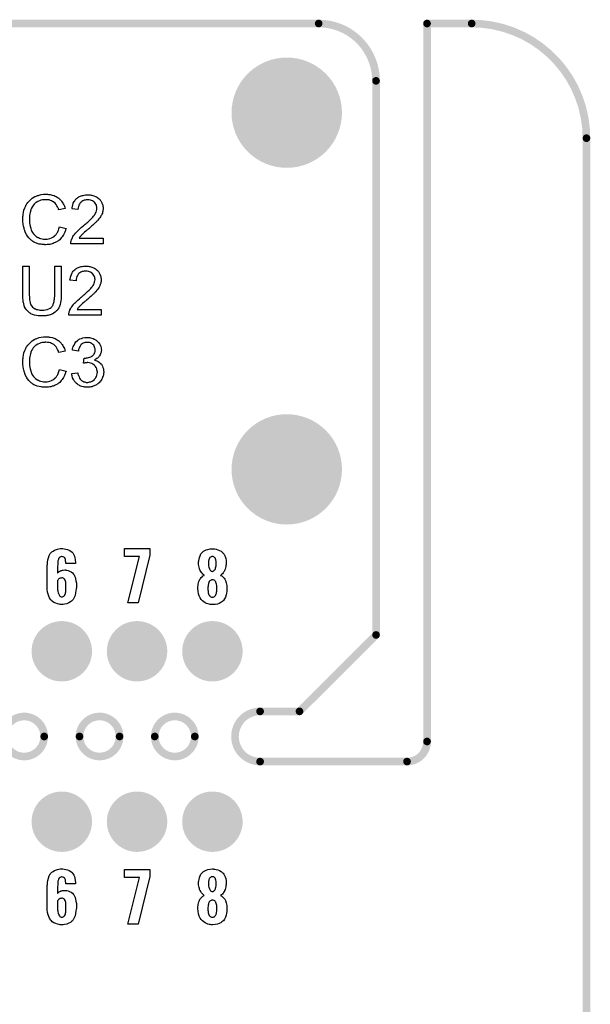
# Model space of a CAD drawing. Extents: x -0.07 to 0.95, y -0.15 to 1.54.
# Tile 10 of 10: x 0.51 to 0.95, y 0.77 to 1.54. Entities that reach past the tile are written whole.
import ezdxf

# ---------------------------------------------------------------- set-up
doc = ezdxf.new("R2010")
doc.units = 0
doc.layers.get('0').update_dxf_attribs({"linetype": 'CONTINUOUS'})
for name, color, linetype in [('gko', 6, 'CONTINUOUS'), ('gto', 2, 'CONTINUOUS'), ('gts', 1, 'CONTINUOUS')]:
    doc.layers.add(name, color=color, linetype=linetype)

# ---------------------------------------------------------------- blocks, each defined once
blk = doc.blocks.new('D34')
at = {"const_width": 0.003}
blk.add_lwpolyline([(-0.0015, 0, 1), (0.0015, 0, 1)], format="xyb", close=True, dxfattribs=at)
blk = doc.blocks.new('D62')
at = {"const_width": 0.0433}
blk.add_lwpolyline([(-0.02165, 0, 1), (0.02165, 0, 1)], format="xyb", close=True, dxfattribs=at)
blk = doc.blocks.new('D69')
at = {"const_width": 0.0237}
blk.add_lwpolyline([(-0.01185, 0, 1), (0.01185, 0, 1)], format="xyb", close=True, dxfattribs=at)

msp = doc.modelspace()

# ---------------------------------------------------------------- linework, layer by layer
at = {"layer": 'gko', "color": 6, "const_width": 0.006}
for points in [[(0.16, 1.54), (0.74, 1.54)], [(0.825, 1.54), (0.86, 1.54)], [(0.825, 0.9764), (0.825, 1.54)], [(0.785, 1.495), (0.785, 1.495)], [(0.785, 1.495), (0.785, 1.495)], [(0.785, 1.06), (0.785, 1.495)], [(0.95, 1.45), (0.95, 1.45)], [(0.95, 1.45), (0.95, 1.45)], [(0.95, -0.05), (0.95, 1.45)], [(0.725, 1), (0.785, 1.06)], [(0.6941, 1), (0.6941, 1)], [(0.6941, 1), (0.6941, 1)], [(0.6941, 1), (0.725, 1)], [(0.5248, 0.9803), (0.5248, 0.9803)], [(0.5248, 0.9803), (0.5248, 0.9803)], [(0.5525, 0.9803), (0.5525, 0.9803)], [(0.5839, 0.9803), (0.5839, 0.9803)], [(0.5839, 0.9803), (0.5839, 0.9803)], [(0.6115, 0.9803), (0.6115, 0.9803)], [(0.6429, 0.9803), (0.6429, 0.9803)], [(0.6429, 0.9803), (0.6429, 0.9803)], [(0.6941, 0.9606), (0.8093, 0.9606)], [(0.8093, 0.9606), (0.8093, 0.9606)], [(0.8093, 0.9606), (0.8093, 0.9606)]]:
    msp.add_lwpolyline(points, dxfattribs=at)
for points in [[(0.785, 1.495, 0.414214), (0.74, 1.54)], [(0.95, 1.45, 0.414214), (0.86, 1.54)], [(0.5248, 0.9803, 1), (0.4934, 0.9803)], [(0.5839, 0.9803, 1), (0.5525, 0.9803)], [(0.6429, 0.9803, 1), (0.6115, 0.9803)], [(0.6941, 1, 1), (0.6941, 0.9606)], [(0.4934, 0.9803, 1), (0.5248, 0.9803)], [(0.5525, 0.9803, 1), (0.5839, 0.9803)], [(0.6115, 0.9803, 1), (0.6429, 0.9803)], [(0.8093, 0.9606, 0.416066), (0.825, 0.9764)]]:
    msp.add_lwpolyline(points, format="xyb", dxfattribs=at)
at = {"layer": 'gto', "color": 2}
for points in [[(0.527, 1.406), (0.5275, 1.406), (0.5281, 1.4059), (0.5288, 1.4059), (0.5295, 1.4057), (0.531, 1.4053), (0.5326, 1.4049), (0.5335, 1.4045), (0.5343, 1.4041), (0.535, 1.4036), (0.5358, 1.4031), (0.5359, 1.4031), (0.536, 1.403), (0.5362, 1.4029), (0.5365, 1.4026), (0.5367, 1.4023), (0.5371, 1.4019), (0.5375, 1.4015), (0.538, 1.401), (0.5384, 1.4005), (0.5389, 1.3998), (0.5394, 1.3991), (0.5398, 1.3984), (0.5402, 1.3976), (0.5406, 1.3967), (0.541, 1.3959), (0.5413, 1.3949), (0.5363, 1.3937), (0.5363, 1.3938), (0.5362, 1.3939), (0.5361, 1.3941), (0.536, 1.3944), (0.5359, 1.3947), (0.5357, 1.3951), (0.5353, 1.396), (0.5348, 1.397), (0.5341, 1.398), (0.5333, 1.399), (0.5324, 1.3998), (0.5323, 1.3999), (0.5319, 1.4001), (0.5314, 1.4004), (0.5306, 1.4008), (0.5297, 1.4011), (0.5286, 1.4015), (0.5274, 1.4017), (0.526, 1.4017), (0.5255, 1.4017), (0.5253, 1.4017), (0.5249, 1.4017), (0.5244, 1.4016), (0.5234, 1.4015), (0.5222, 1.4012), (0.521, 1.4009), (0.5197, 1.4003), (0.5185, 1.3996), (0.5185, 1.3996), (0.5184, 1.3995), (0.518, 1.3992), (0.5175, 1.3987), (0.5169, 1.3981), (0.5162, 1.3972), (0.5155, 1.3963), (0.5149, 1.3951), (0.5144, 1.3939), (0.5144, 1.3938), (0.5143, 1.3937), (0.5143, 1.3935), (0.5142, 1.3933), (0.5141, 1.3929), (0.514, 1.3925), (0.5138, 1.3916), (0.5136, 1.3905), (0.5134, 1.3893), (0.5133, 1.3879), (0.5132, 1.3865), (0.5132, 1.3864), (0.5132, 1.3863), (0.5132, 1.386), (0.5132, 1.3856), (0.5133, 1.3853), (0.5133, 1.3848), (0.5133, 1.3842), (0.5134, 1.3836), (0.5135, 1.3823), (0.5138, 1.3808), (0.5142, 1.3794), (0.5146, 1.3779), (0.5146, 1.3779), (0.5147, 1.3778), (0.5148, 1.3776), (0.5149, 1.3773), (0.5152, 1.3767), (0.5157, 1.3759), (0.5163, 1.375), (0.5171, 1.374), (0.518, 1.3732), (0.519, 1.3724), (0.5191, 1.3724), (0.5192, 1.3724), (0.5194, 1.3723), (0.5196, 1.3722), (0.5199, 1.3721), (0.5202, 1.3719), (0.521, 1.3716), (0.522, 1.3712), (0.5231, 1.3709), (0.5243, 1.3707), (0.5256, 1.3707), (0.526, 1.3707), (0.5263, 1.3707), (0.5267, 1.3707), (0.5271, 1.3708), (0.5281, 1.371), (0.5293, 1.3713), (0.5304, 1.3717), (0.5316, 1.3723), (0.5323, 1.3727), (0.5328, 1.3731), (0.5329, 1.3732), (0.5329, 1.3732), (0.5331, 1.3734), (0.5333, 1.3735), (0.5335, 1.3738), (0.5338, 1.3742), (0.5341, 1.3745), (0.5344, 1.3749), (0.5348, 1.3754), (0.5351, 1.376), (0.5355, 1.3765), (0.5358, 1.3772), (0.5361, 1.3779), (0.5364, 1.3787), (0.5366, 1.3795), (0.5369, 1.3804), (0.542, 1.3792), (0.542, 1.3791), (0.5419, 1.3789), (0.5418, 1.3785), (0.5416, 1.3781), (0.5415, 1.3776), (0.5412, 1.377), (0.541, 1.3763), (0.5406, 1.3756), (0.5399, 1.374), (0.5389, 1.3725), (0.5382, 1.3717), (0.5376, 1.3709), (0.537, 1.3703), (0.5362, 1.3696), (0.5361, 1.3696), (0.536, 1.3694), (0.5357, 1.3693), (0.5355, 1.3691), (0.535, 1.3688), (0.5346, 1.3686), (0.534, 1.3683), (0.5334, 1.368), (0.5326, 1.3677), (0.5319, 1.3674), (0.531, 1.3671), (0.5301, 1.3668), (0.5292, 1.3666), (0.5282, 1.3665), (0.5271, 1.3664), (0.526, 1.3663), (0.5254, 1.3663), (0.525, 1.3664), (0.5245, 1.3664), (0.5239, 1.3664), (0.5232, 1.3666), (0.5224, 1.3667), (0.5208, 1.3669), (0.5192, 1.3674), (0.5175, 1.368), (0.5167, 1.3684), (0.5159, 1.3688), (0.5159, 1.3689), (0.5158, 1.3689), (0.5155, 1.3691), (0.5153, 1.3693), (0.515, 1.3696), (0.5146, 1.3699), (0.5142, 1.3703), (0.5137, 1.3707), (0.5133, 1.3712), (0.5128, 1.3717), (0.5118, 1.373), (0.5108, 1.3745), (0.51, 1.3762), (0.51, 1.3762), (0.5099, 1.3764), (0.5098, 1.3767), (0.5097, 1.377), (0.5096, 1.3774), (0.5094, 1.378), (0.5092, 1.3786), (0.509, 1.3793), (0.5088, 1.38), (0.5086, 1.3808), (0.5083, 1.3825), (0.5081, 1.3845), (0.508, 1.3865), (0.508, 1.3865), (0.508, 1.3868), (0.508, 1.3871), (0.5081, 1.3875), (0.5081, 1.388), (0.5081, 1.3886), (0.5082, 1.3893), (0.5083, 1.39), (0.5086, 1.3916), (0.5089, 1.3934), (0.5095, 1.3952), (0.5103, 1.3969), (0.5103, 1.397), (0.5104, 1.3971), (0.5105, 1.3974), (0.5107, 1.3976), (0.5109, 1.398), (0.5112, 1.3985), (0.5119, 1.3995), (0.5129, 1.4006), (0.514, 1.4017), (0.5153, 1.4028), (0.5168, 1.4037), (0.5168, 1.4038), (0.517, 1.4039), (0.5172, 1.404), (0.5175, 1.4041), (0.5179, 1.4043), (0.5184, 1.4045), (0.5189, 1.4047), (0.5195, 1.4049), (0.5202, 1.4051), (0.5209, 1.4053), (0.5225, 1.4057), (0.5243, 1.406), (0.5261, 1.4061), (0.5266, 1.4061), (0.527, 1.406)], [(0.5599, 1.4055), (0.5604, 1.4055), (0.5609, 1.4054), (0.5616, 1.4053), (0.5622, 1.4052), (0.5636, 1.4048), (0.5651, 1.4042), (0.5658, 1.4039), (0.5665, 1.4035), (0.5672, 1.403), (0.5678, 1.4025), (0.5678, 1.4024), (0.5679, 1.4024), (0.5681, 1.4021), (0.5683, 1.4019), (0.5686, 1.4016), (0.5688, 1.4012), (0.5691, 1.4009), (0.5694, 1.4004), (0.57, 1.3993), (0.5705, 1.398), (0.5708, 1.3973), (0.5709, 1.3965), (0.571, 1.3957), (0.571, 1.3949), (0.571, 1.3948), (0.571, 1.3945), (0.571, 1.3941), (0.5709, 1.3935), (0.5708, 1.3928), (0.5706, 1.392), (0.5704, 1.3912), (0.57, 1.3904), (0.57, 1.3903), (0.5699, 1.39), (0.5697, 1.3895), (0.5693, 1.3889), (0.5689, 1.3883), (0.5683, 1.3874), (0.5677, 1.3866), (0.5669, 1.3856), (0.5668, 1.3855), (0.5665, 1.3852), (0.5662, 1.3849), (0.5659, 1.3846), (0.5656, 1.3843), (0.5652, 1.3839), (0.5647, 1.3834), (0.5642, 1.3829), (0.5636, 1.3824), (0.5629, 1.3818), (0.5622, 1.3812), (0.5614, 1.3804), (0.5606, 1.3797), (0.5597, 1.3789), (0.5596, 1.3789), (0.5595, 1.3788), (0.5593, 1.3786), (0.559, 1.3784), (0.5587, 1.378), (0.5583, 1.3777), (0.5574, 1.377), (0.5565, 1.3762), (0.5556, 1.3753), (0.5548, 1.3746), (0.5545, 1.3743), (0.5542, 1.374), (0.5541, 1.374), (0.554, 1.3738), (0.5537, 1.3736), (0.5535, 1.3733), (0.5532, 1.3729), (0.5528, 1.3725), (0.5522, 1.3716), (0.5711, 1.3716), (0.5711, 1.367), (0.5456, 1.367), (0.5456, 1.3671), (0.5456, 1.3673), (0.5456, 1.3676), (0.5457, 1.3681), (0.5457, 1.3686), (0.5459, 1.3691), (0.546, 1.3697), (0.5462, 1.3703), (0.5462, 1.3703), (0.5462, 1.3704), (0.5464, 1.3707), (0.5466, 1.3712), (0.5469, 1.3719), (0.5473, 1.3727), (0.5479, 1.3735), (0.5485, 1.3744), (0.5493, 1.3754), (0.5493, 1.3754), (0.5494, 1.3755), (0.5497, 1.3758), (0.5502, 1.3763), (0.5509, 1.377), (0.5517, 1.3779), (0.5528, 1.3789), (0.5541, 1.38), (0.5555, 1.3812), (0.5555, 1.3812), (0.5557, 1.3814), (0.5561, 1.3817), (0.5565, 1.382), (0.557, 1.3824), (0.5576, 1.3829), (0.5582, 1.3835), (0.5589, 1.3841), (0.5603, 1.3854), (0.5617, 1.3868), (0.5623, 1.3874), (0.5629, 1.3881), (0.5635, 1.3887), (0.5639, 1.3893), (0.5639, 1.3894), (0.5641, 1.3894), (0.5642, 1.3896), (0.5643, 1.3898), (0.5647, 1.3904), (0.5651, 1.3911), (0.5655, 1.392), (0.5659, 1.393), (0.5661, 1.394), (0.5662, 1.395), (0.5662, 1.3951), (0.5662, 1.3951), (0.5662, 1.3955), (0.5661, 1.396), (0.5659, 1.3966), (0.5657, 1.3974), (0.5653, 1.3982), (0.5648, 1.399), (0.5642, 1.3997), (0.5641, 1.3999), (0.5638, 1.4001), (0.5634, 1.4004), (0.5628, 1.4007), (0.562, 1.4011), (0.5611, 1.4014), (0.5601, 1.4016), (0.5589, 1.4017), (0.5586, 1.4017), (0.5583, 1.4016), (0.5577, 1.4016), (0.5569, 1.4014), (0.5561, 1.4012), (0.5551, 1.4008), (0.5542, 1.4003), (0.5534, 1.3996), (0.5533, 1.3995), (0.5531, 1.3992), (0.5527, 1.3988), (0.5524, 1.3981), (0.552, 1.3974), (0.5517, 1.3964), (0.5515, 1.3952), (0.5513, 1.394), (0.5465, 1.3945), (0.5465, 1.3945), (0.5466, 1.3947), (0.5466, 1.395), (0.5466, 1.3954), (0.5467, 1.3958), (0.5469, 1.3963), (0.547, 1.3969), (0.5472, 1.3975), (0.5476, 1.3989), (0.5483, 1.4002), (0.5487, 1.4009), (0.5492, 1.4015), (0.5497, 1.4021), (0.5502, 1.4027), (0.5503, 1.4027), (0.5504, 1.4028), (0.5506, 1.403), (0.5508, 1.4031), (0.5512, 1.4034), (0.5516, 1.4036), (0.552, 1.4039), (0.5526, 1.4041), (0.5532, 1.4044), (0.5538, 1.4047), (0.5546, 1.4049), (0.5553, 1.4051), (0.5562, 1.4053), (0.5571, 1.4055), (0.558, 1.4055), (0.559, 1.4056), (0.5596, 1.4056), (0.5599, 1.4055)], [(0.5382, 1.3272), (0.5382, 1.3272), (0.5382, 1.327), (0.5382, 1.3267), (0.5382, 1.3263), (0.5381, 1.3258), (0.5381, 1.3252), (0.5381, 1.3246), (0.538, 1.3239), (0.5379, 1.3224), (0.5376, 1.3209), (0.5373, 1.3194), (0.5371, 1.3186), (0.5369, 1.318), (0.5369, 1.3179), (0.5368, 1.3178), (0.5367, 1.3176), (0.5366, 1.3174), (0.5362, 1.3168), (0.5357, 1.316), (0.5351, 1.3151), (0.5343, 1.3142), (0.5333, 1.3133), (0.5321, 1.3125), (0.532, 1.3125), (0.5319, 1.3124), (0.5318, 1.3123), (0.5315, 1.3121), (0.5311, 1.312), (0.5307, 1.3118), (0.5303, 1.3116), (0.5297, 1.3114), (0.5291, 1.3112), (0.5284, 1.311), (0.5277, 1.3109), (0.5269, 1.3107), (0.526, 1.3106), (0.5251, 1.3105), (0.5232, 1.3104), (0.5227, 1.3104), (0.5223, 1.3104), (0.5218, 1.3104), (0.5213, 1.3105), (0.5207, 1.3105), (0.52, 1.3106), (0.5187, 1.3108), (0.5172, 1.3111), (0.5157, 1.3116), (0.5143, 1.3122), (0.5143, 1.3122), (0.5142, 1.3123), (0.514, 1.3124), (0.5138, 1.3125), (0.5132, 1.313), (0.5124, 1.3136), (0.5116, 1.3144), (0.5108, 1.3152), (0.5101, 1.3164), (0.5094, 1.3176), (0.5094, 1.3176), (0.5094, 1.3177), (0.5093, 1.318), (0.5092, 1.3182), (0.5091, 1.3186), (0.509, 1.319), (0.5088, 1.3195), (0.5087, 1.3201), (0.5086, 1.3208), (0.5084, 1.3215), (0.5083, 1.3223), (0.5082, 1.3231), (0.5081, 1.3241), (0.5081, 1.3251), (0.508, 1.3261), (0.508, 1.3272), (0.508, 1.3494), (0.5131, 1.3494), (0.5131, 1.3272), (0.5131, 1.3272), (0.5131, 1.327), (0.5131, 1.3267), (0.5131, 1.3264), (0.5132, 1.326), (0.5132, 1.3255), (0.5132, 1.3245), (0.5133, 1.3232), (0.5135, 1.322), (0.5137, 1.3209), (0.5138, 1.3204), (0.514, 1.3199), (0.514, 1.3197), (0.5142, 1.3195), (0.5144, 1.3191), (0.5148, 1.3185), (0.5152, 1.318), (0.5157, 1.3174), (0.5164, 1.3167), (0.5172, 1.3162), (0.5173, 1.3162), (0.5175, 1.316), (0.518, 1.3159), (0.5187, 1.3156), (0.5195, 1.3154), (0.5205, 1.3152), (0.5215, 1.315), (0.5227, 1.315), (0.5233, 1.315), (0.5236, 1.315), (0.5241, 1.315), (0.5246, 1.3151), (0.5258, 1.3153), (0.5271, 1.3156), (0.5284, 1.316), (0.5296, 1.3166), (0.5302, 1.317), (0.5307, 1.3175), (0.5308, 1.3175), (0.5308, 1.3176), (0.5309, 1.3177), (0.5311, 1.318), (0.5313, 1.3183), (0.5315, 1.3186), (0.5317, 1.3191), (0.5319, 1.3196), (0.5321, 1.3202), (0.5323, 1.321), (0.5325, 1.3218), (0.5327, 1.3227), (0.5329, 1.3237), (0.533, 1.3247), (0.5331, 1.326), (0.5331, 1.3272), (0.5331, 1.3494), (0.5382, 1.3494), (0.5382, 1.3272)], [(0.5584, 1.3495), (0.5588, 1.3495), (0.5594, 1.3494), (0.56, 1.3493), (0.5606, 1.3492), (0.5621, 1.3488), (0.5635, 1.3483), (0.5642, 1.3479), (0.5649, 1.3475), (0.5656, 1.347), (0.5662, 1.3465), (0.5663, 1.3464), (0.5664, 1.3464), (0.5665, 1.3462), (0.5667, 1.3459), (0.567, 1.3457), (0.5673, 1.3453), (0.5676, 1.3449), (0.5679, 1.3444), (0.5684, 1.3433), (0.569, 1.342), (0.5692, 1.3413), (0.5693, 1.3406), (0.5694, 1.3398), (0.5695, 1.3389), (0.5695, 1.3388), (0.5695, 1.3386), (0.5694, 1.3381), (0.5694, 1.3375), (0.5693, 1.3368), (0.5691, 1.3361), (0.5688, 1.3352), (0.5685, 1.3344), (0.5684, 1.3343), (0.5683, 1.334), (0.5681, 1.3336), (0.5678, 1.3329), (0.5673, 1.3323), (0.5668, 1.3315), (0.5661, 1.3306), (0.5653, 1.3297), (0.5652, 1.3296), (0.5649, 1.3292), (0.5647, 1.329), (0.5644, 1.3287), (0.5641, 1.3283), (0.5636, 1.3279), (0.5632, 1.3275), (0.5626, 1.327), (0.5621, 1.3264), (0.5614, 1.3258), (0.5607, 1.3252), (0.5599, 1.3245), (0.559, 1.3237), (0.5581, 1.323), (0.5581, 1.3229), (0.558, 1.3228), (0.5577, 1.3226), (0.5575, 1.3224), (0.5571, 1.3221), (0.5567, 1.3217), (0.5558, 1.321), (0.5549, 1.3202), (0.554, 1.3194), (0.5532, 1.3186), (0.5529, 1.3184), (0.5526, 1.3181), (0.5526, 1.318), (0.5524, 1.3179), (0.5522, 1.3176), (0.5519, 1.3173), (0.5516, 1.3169), (0.5513, 1.3165), (0.5506, 1.3156), (0.5695, 1.3156), (0.5695, 1.311), (0.5441, 1.311), (0.5441, 1.3111), (0.5441, 1.3113), (0.5441, 1.3116), (0.5441, 1.3121), (0.5442, 1.3126), (0.5443, 1.3131), (0.5444, 1.3137), (0.5446, 1.3143), (0.5446, 1.3144), (0.5447, 1.3144), (0.5448, 1.3147), (0.545, 1.3152), (0.5454, 1.3159), (0.5458, 1.3167), (0.5464, 1.3176), (0.547, 1.3185), (0.5477, 1.3194), (0.5477, 1.3195), (0.5478, 1.3195), (0.5481, 1.3199), (0.5486, 1.3204), (0.5493, 1.3211), (0.5502, 1.3219), (0.5512, 1.3229), (0.5525, 1.324), (0.5539, 1.3252), (0.554, 1.3252), (0.5542, 1.3254), (0.5545, 1.3257), (0.5549, 1.326), (0.5554, 1.3265), (0.556, 1.327), (0.5566, 1.3275), (0.5573, 1.3281), (0.5587, 1.3295), (0.5601, 1.3308), (0.5608, 1.3315), (0.5614, 1.3321), (0.5619, 1.3327), (0.5624, 1.3333), (0.5624, 1.3334), (0.5625, 1.3334), (0.5626, 1.3336), (0.5627, 1.3338), (0.5631, 1.3344), (0.5636, 1.3352), (0.5639, 1.3361), (0.5643, 1.337), (0.5646, 1.3381), (0.5647, 1.3391), (0.5647, 1.3391), (0.5647, 1.3392), (0.5646, 1.3395), (0.5646, 1.3401), (0.5644, 1.3407), (0.5642, 1.3414), (0.5638, 1.3422), (0.5633, 1.343), (0.5626, 1.3438), (0.5625, 1.3439), (0.5622, 1.3441), (0.5618, 1.3444), (0.5612, 1.3448), (0.5604, 1.3451), (0.5596, 1.3454), (0.5585, 1.3457), (0.5573, 1.3457), (0.557, 1.3457), (0.5568, 1.3457), (0.5561, 1.3456), (0.5553, 1.3454), (0.5545, 1.3452), (0.5536, 1.3448), (0.5527, 1.3443), (0.5518, 1.3437), (0.5517, 1.3436), (0.5515, 1.3433), (0.5512, 1.3428), (0.5508, 1.3422), (0.5505, 1.3414), (0.5501, 1.3404), (0.5499, 1.3393), (0.5498, 1.338), (0.545, 1.3385), (0.545, 1.3386), (0.545, 1.3387), (0.545, 1.339), (0.5451, 1.3394), (0.5452, 1.3398), (0.5453, 1.3403), (0.5455, 1.3409), (0.5456, 1.3416), (0.5461, 1.3429), (0.5467, 1.3442), (0.5471, 1.3449), (0.5476, 1.3455), (0.5481, 1.3462), (0.5487, 1.3467), (0.5487, 1.3468), (0.5488, 1.3468), (0.549, 1.347), (0.5493, 1.3472), (0.5496, 1.3474), (0.55, 1.3476), (0.5505, 1.3479), (0.551, 1.3482), (0.5516, 1.3484), (0.5523, 1.3487), (0.553, 1.3489), (0.5538, 1.3492), (0.5546, 1.3493), (0.5555, 1.3495), (0.5565, 1.3495), (0.5575, 1.3496), (0.558, 1.3496), (0.5584, 1.3495)], [(0.527, 1.2941), (0.5275, 1.294), (0.5281, 1.294), (0.5288, 1.2939), (0.5295, 1.2937), (0.531, 1.2934), (0.5326, 1.2929), (0.5335, 1.2926), (0.5343, 1.2922), (0.535, 1.2917), (0.5358, 1.2912), (0.5359, 1.2911), (0.536, 1.2911), (0.5362, 1.2909), (0.5365, 1.2906), (0.5367, 1.2904), (0.5371, 1.29), (0.5375, 1.2895), (0.538, 1.2891), (0.5384, 1.2885), (0.5389, 1.2879), (0.5394, 1.2872), (0.5398, 1.2865), (0.5402, 1.2856), (0.5406, 1.2848), (0.541, 1.2839), (0.5413, 1.2829), (0.5363, 1.2818), (0.5363, 1.2818), (0.5362, 1.2819), (0.5361, 1.2821), (0.536, 1.2824), (0.5359, 1.2828), (0.5357, 1.2832), (0.5353, 1.2841), (0.5348, 1.2851), (0.5341, 1.2861), (0.5333, 1.287), (0.5324, 1.2879), (0.5323, 1.288), (0.5319, 1.2882), (0.5314, 1.2885), (0.5306, 1.2889), (0.5297, 1.2892), (0.5286, 1.2895), (0.5274, 1.2897), (0.526, 1.2898), (0.5255, 1.2898), (0.5253, 1.2897), (0.5249, 1.2897), (0.5244, 1.2897), (0.5234, 1.2895), (0.5222, 1.2893), (0.521, 1.2889), (0.5197, 1.2884), (0.5185, 1.2876), (0.5185, 1.2876), (0.5184, 1.2875), (0.518, 1.2872), (0.5175, 1.2868), (0.5169, 1.2861), (0.5162, 1.2853), (0.5155, 1.2844), (0.5149, 1.2832), (0.5144, 1.2819), (0.5144, 1.2819), (0.5143, 1.2818), (0.5143, 1.2816), (0.5142, 1.2813), (0.5141, 1.281), (0.514, 1.2806), (0.5138, 1.2796), (0.5136, 1.2785), (0.5134, 1.2773), (0.5133, 1.276), (0.5132, 1.2745), (0.5132, 1.2745), (0.5132, 1.2743), (0.5132, 1.274), (0.5132, 1.2737), (0.5133, 1.2733), (0.5133, 1.2728), (0.5133, 1.2723), (0.5134, 1.2716), (0.5135, 1.2703), (0.5138, 1.2689), (0.5142, 1.2674), (0.5146, 1.266), (0.5146, 1.2659), (0.5147, 1.2658), (0.5148, 1.2657), (0.5149, 1.2654), (0.5152, 1.2647), (0.5157, 1.2639), (0.5163, 1.263), (0.5171, 1.2621), (0.518, 1.2613), (0.519, 1.2605), (0.5191, 1.2605), (0.5192, 1.2604), (0.5194, 1.2603), (0.5196, 1.2602), (0.5199, 1.2601), (0.5202, 1.2599), (0.521, 1.2596), (0.522, 1.2593), (0.5231, 1.259), (0.5243, 1.2588), (0.5256, 1.2587), (0.526, 1.2587), (0.5263, 1.2588), (0.5267, 1.2588), (0.5271, 1.2588), (0.5281, 1.2591), (0.5293, 1.2593), (0.5304, 1.2598), (0.5316, 1.2604), (0.5323, 1.2607), (0.5328, 1.2612), (0.5329, 1.2612), (0.5329, 1.2613), (0.5331, 1.2614), (0.5333, 1.2616), (0.5335, 1.2619), (0.5338, 1.2622), (0.5341, 1.2625), (0.5344, 1.263), (0.5348, 1.2635), (0.5351, 1.264), (0.5355, 1.2646), (0.5358, 1.2653), (0.5361, 1.266), (0.5364, 1.2668), (0.5366, 1.2676), (0.5369, 1.2685), (0.542, 1.2672), (0.542, 1.2672), (0.5419, 1.2669), (0.5418, 1.2666), (0.5416, 1.2662), (0.5415, 1.2657), (0.5412, 1.265), (0.541, 1.2644), (0.5406, 1.2637), (0.5399, 1.2621), (0.5389, 1.2606), (0.5382, 1.2598), (0.5376, 1.259), (0.537, 1.2583), (0.5362, 1.2577), (0.5361, 1.2576), (0.536, 1.2575), (0.5357, 1.2574), (0.5355, 1.2572), (0.535, 1.2569), (0.5346, 1.2566), (0.534, 1.2563), (0.5334, 1.2561), (0.5326, 1.2557), (0.5319, 1.2554), (0.531, 1.2552), (0.5301, 1.2549), (0.5292, 1.2547), (0.5282, 1.2546), (0.5271, 1.2544), (0.526, 1.2544), (0.5254, 1.2544), (0.525, 1.2544), (0.5245, 1.2544), (0.5239, 1.2545), (0.5232, 1.2546), (0.5224, 1.2547), (0.5208, 1.255), (0.5192, 1.2554), (0.5175, 1.2561), (0.5167, 1.2564), (0.5159, 1.2569), (0.5159, 1.2569), (0.5158, 1.257), (0.5155, 1.2572), (0.5153, 1.2574), (0.515, 1.2576), (0.5146, 1.2579), (0.5142, 1.2583), (0.5137, 1.2588), (0.5133, 1.2593), (0.5128, 1.2598), (0.5118, 1.261), (0.5108, 1.2625), (0.51, 1.2642), (0.51, 1.2643), (0.5099, 1.2644), (0.5098, 1.2647), (0.5097, 1.265), (0.5096, 1.2655), (0.5094, 1.266), (0.5092, 1.2667), (0.509, 1.2673), (0.5088, 1.268), (0.5086, 1.2689), (0.5083, 1.2706), (0.5081, 1.2725), (0.508, 1.2745), (0.508, 1.2746), (0.508, 1.2748), (0.508, 1.2751), (0.5081, 1.2755), (0.5081, 1.2761), (0.5081, 1.2766), (0.5082, 1.2774), (0.5083, 1.2781), (0.5086, 1.2797), (0.5089, 1.2815), (0.5095, 1.2832), (0.5103, 1.285), (0.5103, 1.285), (0.5104, 1.2852), (0.5105, 1.2854), (0.5107, 1.2857), (0.5109, 1.2861), (0.5112, 1.2865), (0.5119, 1.2875), (0.5129, 1.2886), (0.514, 1.2897), (0.5153, 1.2909), (0.5168, 1.2918), (0.5168, 1.2919), (0.517, 1.2919), (0.5172, 1.292), (0.5175, 1.2922), (0.5179, 1.2924), (0.5184, 1.2925), (0.5189, 1.2927), (0.5195, 1.293), (0.5202, 1.2932), (0.5209, 1.2934), (0.5225, 1.2937), (0.5243, 1.294), (0.5261, 1.2941), (0.5266, 1.2941), (0.527, 1.2941)], [(0.5595, 1.2936), (0.5602, 1.2935), (0.5611, 1.2933), (0.5621, 1.293), (0.5631, 1.2927), (0.5641, 1.2922), (0.5642, 1.2922), (0.5642, 1.2922), (0.5646, 1.292), (0.5651, 1.2917), (0.5656, 1.2913), (0.5663, 1.2907), (0.5669, 1.2901), (0.5676, 1.2894), (0.5682, 1.2886), (0.5682, 1.2885), (0.5684, 1.2882), (0.5686, 1.2877), (0.5689, 1.2871), (0.5692, 1.2864), (0.5694, 1.2855), (0.5695, 1.2846), (0.5696, 1.2836), (0.5696, 1.2835), (0.5696, 1.2832), (0.5695, 1.2828), (0.5694, 1.2821), (0.5693, 1.2814), (0.569, 1.2806), (0.5687, 1.2799), (0.5682, 1.2791), (0.5682, 1.279), (0.568, 1.2788), (0.5677, 1.2784), (0.5672, 1.2779), (0.5667, 1.2774), (0.566, 1.2769), (0.5652, 1.2764), (0.5643, 1.2759), (0.5643, 1.2759), (0.5644, 1.2758), (0.5646, 1.2758), (0.5648, 1.2757), (0.5654, 1.2755), (0.5662, 1.2751), (0.5671, 1.2747), (0.568, 1.2741), (0.5688, 1.2734), (0.5696, 1.2726), (0.5697, 1.2725), (0.5699, 1.2721), (0.5702, 1.2716), (0.5705, 1.2709), (0.5709, 1.27), (0.5712, 1.2689), (0.5714, 1.2677), (0.5715, 1.2664), (0.5715, 1.2663), (0.5715, 1.2662), (0.5715, 1.2659), (0.5714, 1.2655), (0.5714, 1.2651), (0.5713, 1.2646), (0.5712, 1.264), (0.571, 1.2634), (0.5706, 1.2621), (0.5703, 1.2614), (0.5699, 1.2607), (0.5695, 1.26), (0.569, 1.2593), (0.5684, 1.2586), (0.5678, 1.2579), (0.5677, 1.2578), (0.5676, 1.2577), (0.5674, 1.2576), (0.5671, 1.2573), (0.5668, 1.2571), (0.5663, 1.2568), (0.5658, 1.2564), (0.5652, 1.2562), (0.5646, 1.2558), (0.5639, 1.2555), (0.5632, 1.2552), (0.5623, 1.2549), (0.5614, 1.2547), (0.5605, 1.2546), (0.5596, 1.2544), (0.5585, 1.2544), (0.558, 1.2544), (0.5577, 1.2544), (0.5572, 1.2545), (0.5567, 1.2546), (0.5562, 1.2547), (0.5556, 1.2548), (0.5542, 1.2551), (0.5528, 1.2557), (0.5521, 1.256), (0.5515, 1.2564), (0.5508, 1.2569), (0.5501, 1.2574), (0.5501, 1.2574), (0.55, 1.2576), (0.5498, 1.2577), (0.5496, 1.2579), (0.5493, 1.2582), (0.5491, 1.2586), (0.5487, 1.259), (0.5484, 1.2595), (0.5481, 1.2601), (0.5477, 1.2606), (0.5471, 1.2619), (0.5466, 1.2635), (0.5465, 1.2643), (0.5464, 1.2652), (0.5511, 1.2658), (0.5511, 1.2658), (0.5511, 1.2657), (0.5512, 1.2654), (0.5512, 1.2652), (0.5513, 1.2648), (0.5514, 1.2644), (0.5517, 1.2636), (0.5521, 1.2626), (0.5526, 1.2617), (0.5531, 1.2608), (0.5538, 1.26), (0.5539, 1.2599), (0.5541, 1.2597), (0.5546, 1.2594), (0.5551, 1.2592), (0.5558, 1.2588), (0.5566, 1.2586), (0.5576, 1.2583), (0.5586, 1.2583), (0.5589, 1.2583), (0.5591, 1.2583), (0.5597, 1.2584), (0.5605, 1.2586), (0.5614, 1.2588), (0.5623, 1.2592), (0.5633, 1.2598), (0.5642, 1.2606), (0.5643, 1.2607), (0.5646, 1.261), (0.5649, 1.2615), (0.5653, 1.2622), (0.5658, 1.263), (0.5661, 1.2639), (0.5664, 1.265), (0.5665, 1.2663), (0.5665, 1.2663), (0.5665, 1.2664), (0.5665, 1.2666), (0.5664, 1.2668), (0.5664, 1.2674), (0.5662, 1.2682), (0.566, 1.269), (0.5656, 1.2699), (0.5651, 1.2708), (0.5643, 1.2716), (0.5642, 1.2718), (0.5639, 1.272), (0.5635, 1.2723), (0.5629, 1.2727), (0.5621, 1.2731), (0.5612, 1.2734), (0.5601, 1.2736), (0.5589, 1.2738), (0.5584, 1.2738), (0.5581, 1.2737), (0.5576, 1.2736), (0.557, 1.2735), (0.5563, 1.2734), (0.5556, 1.2733), (0.5562, 1.2774), (0.5565, 1.2774), (0.5567, 1.2774), (0.5574, 1.2774), (0.558, 1.2775), (0.5587, 1.2776), (0.5596, 1.2778), (0.5605, 1.278), (0.5614, 1.2784), (0.5623, 1.2789), (0.5624, 1.2789), (0.5624, 1.279), (0.5627, 1.2792), (0.5631, 1.2796), (0.5636, 1.2801), (0.564, 1.2808), (0.5644, 1.2816), (0.5647, 1.2826), (0.5648, 1.2831), (0.5648, 1.2837), (0.5648, 1.2838), (0.5648, 1.2839), (0.5648, 1.2842), (0.5647, 1.2846), (0.5646, 1.2852), (0.5643, 1.2859), (0.5641, 1.2866), (0.5636, 1.2874), (0.563, 1.288), (0.5629, 1.2881), (0.5627, 1.2883), (0.5623, 1.2886), (0.5618, 1.2889), (0.5611, 1.2892), (0.5603, 1.2895), (0.5594, 1.2897), (0.5584, 1.2897), (0.558, 1.2897), (0.5575, 1.2896), (0.5568, 1.2895), (0.5561, 1.2893), (0.5554, 1.289), (0.5546, 1.2886), (0.5539, 1.288), (0.5538, 1.288), (0.5536, 1.2877), (0.5533, 1.2873), (0.5529, 1.2867), (0.5525, 1.286), (0.5521, 1.2851), (0.5518, 1.2841), (0.5516, 1.2829), (0.5469, 1.2837), (0.5469, 1.2837), (0.5469, 1.2839), (0.547, 1.2841), (0.547, 1.2845), (0.5471, 1.2849), (0.5473, 1.2853), (0.5476, 1.2864), (0.5482, 1.2876), (0.5488, 1.2888), (0.5497, 1.29), (0.5507, 1.291), (0.5508, 1.2911), (0.5509, 1.2911), (0.5511, 1.2912), (0.5513, 1.2914), (0.5516, 1.2916), (0.552, 1.2919), (0.5523, 1.2921), (0.5528, 1.2924), (0.554, 1.2928), (0.5552, 1.2932), (0.5567, 1.2935), (0.5575, 1.2936), (0.5589, 1.2936), (0.5595, 1.2936)], [(0.5404, 1.1276), (0.5417, 1.1274), (0.5431, 1.1271), (0.5444, 1.1266), (0.5457, 1.1259), (0.5467, 1.125), (0.5468, 1.1249), (0.5472, 1.1245), (0.5476, 1.1239), (0.5481, 1.123), (0.5485, 1.1219), (0.5489, 1.1205), (0.5492, 1.1189), (0.5493, 1.1169), (0.5494, 1.1162), (0.5417, 1.1162), (0.5417, 1.1164), (0.5417, 1.1167), (0.5417, 1.1172), (0.5416, 1.1179), (0.5414, 1.1192), (0.5412, 1.1199), (0.5411, 1.1204), (0.5411, 1.1204), (0.541, 1.1205), (0.5408, 1.1207), (0.5406, 1.1209), (0.5402, 1.1212), (0.5398, 1.1214), (0.5393, 1.1214), (0.5387, 1.1215), (0.5384, 1.1215), (0.5379, 1.1214), (0.5372, 1.1212), (0.5366, 1.1207), (0.5365, 1.1205), (0.5363, 1.1204), (0.5362, 1.1201), (0.5361, 1.1198), (0.5359, 1.1193), (0.5357, 1.1188), (0.5356, 1.1181), (0.5356, 1.118), (0.5356, 1.1178), (0.5355, 1.1174), (0.5355, 1.1168), (0.5354, 1.116), (0.5354, 1.1151), (0.5353, 1.1141), (0.5353, 1.1129), (0.5353, 1.1086), (0.5355, 1.1087), (0.5358, 1.1092), (0.5365, 1.1098), (0.5375, 1.1104), (0.5376, 1.1104), (0.5378, 1.1104), (0.5381, 1.1106), (0.5385, 1.1107), (0.5391, 1.1109), (0.5397, 1.1109), (0.541, 1.111), (0.5414, 1.111), (0.5417, 1.1109), (0.5426, 1.1109), (0.5437, 1.1106), (0.5447, 1.1102), (0.5459, 1.1096), (0.547, 1.1088), (0.5479, 1.1077), (0.548, 1.1075), (0.5482, 1.1071), (0.5486, 1.1064), (0.549, 1.1054), (0.5494, 1.1041), (0.5497, 1.1025), (0.55, 1.1007), (0.5501, 1.0987), (0.5501, 1.0986), (0.5501, 1.0984), (0.5501, 1.098), (0.5501, 1.0975), (0.55, 1.097), (0.5499, 1.0963), (0.5497, 1.0947), (0.5494, 1.093), (0.549, 1.0911), (0.5483, 1.0894), (0.5474, 1.0878), (0.5473, 1.0876), (0.5469, 1.0872), (0.5462, 1.0865), (0.5453, 1.0859), (0.5441, 1.0852), (0.5426, 1.0845), (0.5407, 1.0841), (0.5397, 1.084), (0.5386, 1.084), (0.538, 1.084), (0.5376, 1.084), (0.5372, 1.084), (0.5366, 1.0841), (0.5353, 1.0845), (0.5338, 1.0849), (0.5324, 1.0855), (0.531, 1.0865), (0.5304, 1.087), (0.5298, 1.0877), (0.5298, 1.0878), (0.5298, 1.0879), (0.5296, 1.0881), (0.5294, 1.0884), (0.529, 1.0892), (0.5285, 1.0904), (0.5279, 1.0919), (0.5275, 1.0935), (0.5272, 1.0956), (0.5271, 1.0979), (0.5271, 1.1131), (0.5271, 1.1132), (0.5271, 1.1134), (0.5271, 1.1138), (0.5272, 1.1143), (0.5272, 1.1149), (0.5273, 1.1155), (0.5274, 1.1171), (0.5277, 1.1189), (0.5282, 1.1206), (0.5288, 1.1224), (0.5296, 1.1239), (0.5296, 1.124), (0.5297, 1.1241), (0.5301, 1.1245), (0.5308, 1.1252), (0.5317, 1.1259), (0.5328, 1.1265), (0.5336, 1.1269), (0.5344, 1.1272), (0.5353, 1.1274), (0.5362, 1.1276), (0.5373, 1.1278), (0.5394, 1.1278), (0.5404, 1.1276)], [(0.6075, 1.1226), (0.5984, 1.0851), (0.5905, 1.0851), (0.5995, 1.1216), (0.5878, 1.1216), (0.5878, 1.1279), (0.6075, 1.1279), (0.6075, 1.1226)], [(0.6576, 1.1276), (0.6585, 1.1275), (0.6597, 1.1273), (0.6609, 1.1269), (0.6622, 1.1264), (0.6635, 1.1257), (0.6646, 1.1247), (0.6647, 1.1246), (0.6651, 1.1242), (0.6656, 1.1236), (0.6661, 1.1227), (0.6666, 1.1215), (0.6671, 1.1201), (0.6674, 1.1185), (0.6675, 1.1167), (0.6675, 1.1165), (0.6675, 1.1161), (0.6674, 1.1154), (0.6673, 1.1146), (0.6672, 1.1137), (0.667, 1.1127), (0.6667, 1.1116), (0.6663, 1.1107), (0.6662, 1.1106), (0.6661, 1.1103), (0.6658, 1.1098), (0.6655, 1.1093), (0.6651, 1.1087), (0.6645, 1.108), (0.6639, 1.1074), (0.6631, 1.1068), (0.6632, 1.1068), (0.6636, 1.1066), (0.664, 1.1063), (0.6646, 1.1058), (0.6651, 1.1053), (0.6658, 1.1046), (0.6664, 1.1038), (0.6669, 1.1028), (0.667, 1.1028), (0.6671, 1.1023), (0.6673, 1.1018), (0.6676, 1.101), (0.6677, 1.1), (0.668, 1.0989), (0.6681, 1.0977), (0.6681, 1.0963), (0.6681, 1.0963), (0.6681, 1.0961), (0.6681, 1.0958), (0.6681, 1.0953), (0.6681, 1.0948), (0.668, 1.0943), (0.6678, 1.0929), (0.6675, 1.0914), (0.667, 1.0898), (0.6663, 1.0883), (0.6654, 1.087), (0.6652, 1.0868), (0.6649, 1.0865), (0.6642, 1.086), (0.6633, 1.0854), (0.6621, 1.0848), (0.6606, 1.0843), (0.6588, 1.0839), (0.6567, 1.0838), (0.6562, 1.0838), (0.6557, 1.0838), (0.6549, 1.0839), (0.6541, 1.0842), (0.6531, 1.0844), (0.6521, 1.0848), (0.651, 1.0853), (0.6499, 1.0861), (0.6489, 1.0869), (0.6479, 1.0879), (0.6471, 1.0892), (0.6463, 1.0907), (0.6457, 1.0924), (0.6454, 1.0944), (0.6452, 1.0967), (0.6452, 1.0968), (0.6452, 1.0968), (0.6452, 1.0973), (0.6453, 1.0979), (0.6454, 1.0988), (0.6456, 1.0998), (0.6457, 1.1008), (0.6461, 1.1019), (0.6465, 1.1029), (0.6466, 1.103), (0.6467, 1.1033), (0.647, 1.1038), (0.6474, 1.1044), (0.648, 1.1051), (0.6486, 1.1057), (0.6493, 1.1063), (0.6502, 1.1068), (0.6502, 1.1069), (0.6499, 1.1071), (0.6496, 1.1074), (0.6492, 1.1078), (0.6487, 1.1084), (0.6481, 1.1091), (0.6476, 1.1098), (0.6471, 1.1107), (0.647, 1.1108), (0.6469, 1.1111), (0.6467, 1.1116), (0.6465, 1.1123), (0.6462, 1.1132), (0.646, 1.1142), (0.6459, 1.1152), (0.6458, 1.1165), (0.6458, 1.1166), (0.6458, 1.1167), (0.6458, 1.117), (0.6459, 1.1174), (0.646, 1.1183), (0.6462, 1.1195), (0.6465, 1.1208), (0.647, 1.1222), (0.6477, 1.1236), (0.6487, 1.1247), (0.6488, 1.1249), (0.6492, 1.1252), (0.6498, 1.1257), (0.6507, 1.1262), (0.6519, 1.1267), (0.6532, 1.1272), (0.6549, 1.1276), (0.6567, 1.1277), (0.6572, 1.1277), (0.6576, 1.1276)], [(0.6567, 1.1216), (0.6565, 1.1216), (0.6562, 1.1215), (0.6558, 1.1214), (0.6555, 1.1212), (0.6551, 1.121), (0.6547, 1.1207), (0.6543, 1.1202), (0.6543, 1.1201), (0.6542, 1.1199), (0.6541, 1.1196), (0.654, 1.1192), (0.6538, 1.1187), (0.6537, 1.1181), (0.6536, 1.1173), (0.6536, 1.1165), (0.6536, 1.1164), (0.6536, 1.1162), (0.6536, 1.1159), (0.6537, 1.1155), (0.6537, 1.1144), (0.654, 1.1133), (0.6543, 1.112), (0.6549, 1.1109), (0.6552, 1.1105), (0.6557, 1.1102), (0.6562, 1.11), (0.6567, 1.1099), (0.6569, 1.1099), (0.6572, 1.11), (0.6577, 1.1103), (0.6582, 1.1108), (0.6585, 1.1111), (0.6588, 1.1115), (0.6591, 1.1121), (0.6592, 1.1127), (0.6595, 1.1134), (0.6596, 1.1143), (0.6597, 1.1153), (0.6597, 1.1165), (0.6597, 1.1166), (0.6597, 1.1169), (0.6597, 1.1173), (0.6597, 1.1178), (0.6594, 1.119), (0.6592, 1.1197), (0.659, 1.1202), (0.659, 1.1202), (0.6588, 1.1204), (0.6584, 1.1209), (0.6577, 1.1213), (0.6572, 1.1215), (0.6567, 1.1216)], [(0.5392, 1.1048), (0.5385, 1.1048), (0.538, 1.1047), (0.5373, 1.1045), (0.5366, 1.1042), (0.5364, 1.1041), (0.5361, 1.1038), (0.5357, 1.1034), (0.5353, 1.1028), (0.5353, 1.096), (0.5353, 1.096), (0.5353, 1.0958), (0.5353, 1.0955), (0.5354, 1.0951), (0.5355, 1.0941), (0.5357, 1.093), (0.5362, 1.0919), (0.5368, 1.0909), (0.5371, 1.0905), (0.5376, 1.0902), (0.5381, 1.09), (0.5387, 1.09), (0.539, 1.09), (0.5392, 1.09), (0.5397, 1.0902), (0.5401, 1.0904), (0.5405, 1.0907), (0.5408, 1.0911), (0.5412, 1.0917), (0.5412, 1.0918), (0.5412, 1.092), (0.5414, 1.0925), (0.5415, 1.093), (0.5417, 1.0939), (0.5417, 1.0948), (0.5418, 1.096), (0.5418, 1.0973), (0.5418, 1.0974), (0.5418, 1.0977), (0.5418, 1.0982), (0.5418, 1.0989), (0.5417, 1.1002), (0.5417, 1.1009), (0.5417, 1.1014), (0.5417, 1.1015), (0.5417, 1.1017), (0.5416, 1.1019), (0.5415, 1.1023), (0.5412, 1.1031), (0.5408, 1.1039), (0.5408, 1.1039), (0.5407, 1.104), (0.5402, 1.1044), (0.5396, 1.1046), (0.5392, 1.1048)], [(0.6567, 1.1033), (0.6564, 1.1033), (0.6561, 1.1032), (0.6556, 1.103), (0.6552, 1.1028), (0.6547, 1.1024), (0.6542, 1.102), (0.6539, 1.1013), (0.6539, 1.1013), (0.6538, 1.101), (0.6537, 1.1006), (0.6536, 1.1), (0.6535, 1.0993), (0.6533, 1.0984), (0.6532, 1.0975), (0.6532, 1.0963), (0.6532, 1.0963), (0.6532, 1.0958), (0.6532, 1.0953), (0.6533, 1.0947), (0.6534, 1.0939), (0.6535, 1.0932), (0.6537, 1.0923), (0.6539, 1.0916), (0.6539, 1.0915), (0.6541, 1.0913), (0.6542, 1.091), (0.6546, 1.0907), (0.6549, 1.0903), (0.6554, 1.09), (0.656, 1.0898), (0.6567, 1.0898), (0.6571, 1.0898), (0.6574, 1.0898), (0.6578, 1.09), (0.6583, 1.0902), (0.6587, 1.0905), (0.6592, 1.091), (0.6595, 1.0916), (0.6595, 1.0917), (0.6596, 1.0919), (0.6597, 1.0923), (0.6599, 1.0929), (0.66, 1.0936), (0.6601, 1.0944), (0.6602, 1.0953), (0.6602, 1.0963), (0.6602, 1.0965), (0.6602, 1.0968), (0.6602, 1.0974), (0.6601, 1.0982), (0.6601, 1.0989), (0.6599, 1.0998), (0.6597, 1.1006), (0.6595, 1.1013), (0.6595, 1.1014), (0.6593, 1.1017), (0.6592, 1.1019), (0.6589, 1.1023), (0.6585, 1.1027), (0.658, 1.1029), (0.6574, 1.1032), (0.6567, 1.1033)], [(0.5404, 0.8761), (0.5417, 0.8759), (0.5431, 0.8756), (0.5444, 0.8751), (0.5457, 0.8744), (0.5467, 0.8735), (0.5468, 0.8734), (0.5472, 0.873), (0.5476, 0.8723), (0.5481, 0.8715), (0.5485, 0.8703), (0.5489, 0.869), (0.5492, 0.8673), (0.5493, 0.8654), (0.5494, 0.8647), (0.5417, 0.8647), (0.5417, 0.8649), (0.5417, 0.8652), (0.5417, 0.8657), (0.5416, 0.8663), (0.5414, 0.8677), (0.5412, 0.8683), (0.5411, 0.8688), (0.5411, 0.8689), (0.541, 0.869), (0.5408, 0.8692), (0.5406, 0.8694), (0.5402, 0.8697), (0.5398, 0.8698), (0.5393, 0.8699), (0.5387, 0.87), (0.5384, 0.87), (0.5379, 0.8699), (0.5372, 0.8697), (0.5366, 0.8692), (0.5365, 0.869), (0.5363, 0.8688), (0.5362, 0.8686), (0.5361, 0.8683), (0.5359, 0.8678), (0.5357, 0.8673), (0.5356, 0.8666), (0.5356, 0.8665), (0.5356, 0.8663), (0.5355, 0.8658), (0.5355, 0.8653), (0.5354, 0.8645), (0.5354, 0.8636), (0.5353, 0.8626), (0.5353, 0.8614), (0.5353, 0.8571), (0.5355, 0.8572), (0.5358, 0.8577), (0.5365, 0.8583), (0.5375, 0.8589), (0.5376, 0.8589), (0.5378, 0.8589), (0.5381, 0.8591), (0.5385, 0.8592), (0.5391, 0.8594), (0.5397, 0.8594), (0.541, 0.8595), (0.5414, 0.8595), (0.5417, 0.8594), (0.5426, 0.8594), (0.5437, 0.8591), (0.5447, 0.8587), (0.5459, 0.8581), (0.547, 0.8573), (0.5479, 0.8562), (0.548, 0.856), (0.5482, 0.8556), (0.5486, 0.8549), (0.549, 0.8539), (0.5494, 0.8526), (0.5497, 0.851), (0.55, 0.8492), (0.5501, 0.8472), (0.5501, 0.8471), (0.5501, 0.8469), (0.5501, 0.8465), (0.5501, 0.846), (0.55, 0.8454), (0.5499, 0.8448), (0.5497, 0.8432), (0.5494, 0.8414), (0.549, 0.8396), (0.5483, 0.8379), (0.5474, 0.8363), (0.5473, 0.8361), (0.5469, 0.8357), (0.5462, 0.835), (0.5453, 0.8344), (0.5441, 0.8337), (0.5426, 0.833), (0.5407, 0.8326), (0.5397, 0.8325), (0.5386, 0.8324), (0.538, 0.8324), (0.5376, 0.8325), (0.5372, 0.8325), (0.5366, 0.8326), (0.5353, 0.8329), (0.5338, 0.8334), (0.5324, 0.834), (0.531, 0.8349), (0.5304, 0.8355), (0.5298, 0.8362), (0.5298, 0.8363), (0.5298, 0.8364), (0.5296, 0.8366), (0.5294, 0.8369), (0.529, 0.8377), (0.5285, 0.8389), (0.5279, 0.8404), (0.5275, 0.842), (0.5272, 0.8441), (0.5271, 0.8464), (0.5271, 0.8616), (0.5271, 0.8617), (0.5271, 0.8619), (0.5271, 0.8623), (0.5272, 0.8628), (0.5272, 0.8634), (0.5273, 0.864), (0.5274, 0.8656), (0.5277, 0.8673), (0.5282, 0.8691), (0.5288, 0.8708), (0.5296, 0.8724), (0.5296, 0.8725), (0.5297, 0.8726), (0.5301, 0.873), (0.5308, 0.8737), (0.5317, 0.8743), (0.5328, 0.875), (0.5336, 0.8753), (0.5344, 0.8757), (0.5353, 0.8759), (0.5362, 0.8761), (0.5373, 0.8763), (0.5394, 0.8763), (0.5404, 0.8761)], [(0.6075, 0.8704), (0.5984, 0.8329), (0.5905, 0.8329), (0.5995, 0.8695), (0.5878, 0.8695), (0.5878, 0.8758), (0.6075, 0.8758), (0.6075, 0.8704)], [(0.6576, 0.8762), (0.6585, 0.8761), (0.6597, 0.876), (0.6609, 0.8756), (0.6622, 0.8751), (0.6635, 0.8744), (0.6646, 0.8734), (0.6647, 0.8732), (0.6651, 0.8729), (0.6656, 0.8722), (0.6661, 0.8713), (0.6666, 0.8701), (0.6671, 0.8687), (0.6674, 0.8671), (0.6675, 0.8653), (0.6675, 0.8651), (0.6675, 0.8647), (0.6674, 0.8641), (0.6673, 0.8632), (0.6672, 0.8623), (0.667, 0.8613), (0.6667, 0.8602), (0.6663, 0.8593), (0.6662, 0.8592), (0.6661, 0.8589), (0.6658, 0.8585), (0.6655, 0.8579), (0.6651, 0.8573), (0.6645, 0.8566), (0.6639, 0.8561), (0.6631, 0.8555), (0.6632, 0.8554), (0.6636, 0.8552), (0.664, 0.855), (0.6646, 0.8545), (0.6651, 0.854), (0.6658, 0.8532), (0.6664, 0.8525), (0.6669, 0.8515), (0.667, 0.8514), (0.6671, 0.851), (0.6673, 0.8504), (0.6676, 0.8496), (0.6677, 0.8486), (0.668, 0.8476), (0.6681, 0.8463), (0.6681, 0.845), (0.6681, 0.8449), (0.6681, 0.8447), (0.6681, 0.8444), (0.6681, 0.844), (0.6681, 0.8435), (0.668, 0.8429), (0.6678, 0.8416), (0.6675, 0.8401), (0.667, 0.8385), (0.6663, 0.837), (0.6654, 0.8357), (0.6652, 0.8355), (0.6649, 0.8352), (0.6642, 0.8347), (0.6633, 0.8341), (0.6621, 0.8334), (0.6606, 0.8329), (0.6588, 0.8326), (0.6567, 0.8324), (0.6562, 0.8324), (0.6557, 0.8325), (0.6549, 0.8326), (0.6541, 0.8328), (0.6531, 0.8331), (0.6521, 0.8335), (0.651, 0.834), (0.6499, 0.8347), (0.6489, 0.8356), (0.6479, 0.8366), (0.6471, 0.8378), (0.6463, 0.8393), (0.6457, 0.8411), (0.6454, 0.8431), (0.6452, 0.8453), (0.6452, 0.8454), (0.6452, 0.8455), (0.6452, 0.8459), (0.6453, 0.8466), (0.6454, 0.8475), (0.6456, 0.8484), (0.6457, 0.8495), (0.6461, 0.8506), (0.6465, 0.8516), (0.6466, 0.8516), (0.6467, 0.852), (0.647, 0.8525), (0.6474, 0.8531), (0.648, 0.8537), (0.6486, 0.8543), (0.6493, 0.855), (0.6502, 0.8555), (0.6502, 0.8556), (0.6499, 0.8557), (0.6496, 0.8561), (0.6492, 0.8565), (0.6487, 0.8571), (0.6481, 0.8577), (0.6476, 0.8585), (0.6471, 0.8593), (0.647, 0.8594), (0.6469, 0.8597), (0.6467, 0.8602), (0.6465, 0.861), (0.6462, 0.8618), (0.646, 0.8628), (0.6459, 0.8639), (0.6458, 0.8651), (0.6458, 0.8652), (0.6458, 0.8654), (0.6458, 0.8656), (0.6459, 0.8661), (0.646, 0.867), (0.6462, 0.8681), (0.6465, 0.8695), (0.647, 0.8709), (0.6477, 0.8722), (0.6487, 0.8734), (0.6488, 0.8736), (0.6492, 0.8739), (0.6498, 0.8743), (0.6507, 0.8749), (0.6519, 0.8754), (0.6532, 0.8759), (0.6549, 0.8762), (0.6567, 0.8763), (0.6572, 0.8763), (0.6576, 0.8762)], [(0.6567, 0.8702), (0.6565, 0.8702), (0.6562, 0.8701), (0.6558, 0.8701), (0.6555, 0.8699), (0.6551, 0.8696), (0.6547, 0.8693), (0.6543, 0.8688), (0.6543, 0.8687), (0.6542, 0.8686), (0.6541, 0.8682), (0.654, 0.8679), (0.6538, 0.8673), (0.6537, 0.8667), (0.6536, 0.866), (0.6536, 0.8651), (0.6536, 0.8651), (0.6536, 0.8649), (0.6536, 0.8646), (0.6537, 0.8641), (0.6537, 0.8631), (0.654, 0.8619), (0.6543, 0.8606), (0.6549, 0.8596), (0.6552, 0.8591), (0.6557, 0.8588), (0.6562, 0.8586), (0.6567, 0.8586), (0.6569, 0.8586), (0.6572, 0.8586), (0.6577, 0.8589), (0.6582, 0.8594), (0.6585, 0.8597), (0.6588, 0.8601), (0.6591, 0.8607), (0.6592, 0.8613), (0.6595, 0.8621), (0.6596, 0.863), (0.6597, 0.864), (0.6597, 0.8651), (0.6597, 0.8652), (0.6597, 0.8656), (0.6597, 0.866), (0.6597, 0.8665), (0.6594, 0.8676), (0.6592, 0.8683), (0.659, 0.8688), (0.659, 0.8689), (0.6588, 0.8691), (0.6584, 0.8696), (0.6577, 0.87), (0.6572, 0.8701), (0.6567, 0.8702)], [(0.5392, 0.8533), (0.5385, 0.8533), (0.538, 0.8532), (0.5373, 0.853), (0.5366, 0.8527), (0.5364, 0.8526), (0.5361, 0.8523), (0.5357, 0.8519), (0.5353, 0.8513), (0.5353, 0.8445), (0.5353, 0.8444), (0.5353, 0.8443), (0.5353, 0.8439), (0.5354, 0.8436), (0.5355, 0.8426), (0.5357, 0.8415), (0.5362, 0.8404), (0.5368, 0.8394), (0.5371, 0.839), (0.5376, 0.8387), (0.5381, 0.8385), (0.5387, 0.8384), (0.539, 0.8384), (0.5392, 0.8385), (0.5397, 0.8387), (0.5401, 0.8389), (0.5405, 0.8392), (0.5408, 0.8396), (0.5412, 0.8402), (0.5412, 0.8403), (0.5412, 0.8405), (0.5414, 0.8409), (0.5415, 0.8415), (0.5417, 0.8424), (0.5417, 0.8433), (0.5418, 0.8444), (0.5418, 0.8458), (0.5418, 0.8459), (0.5418, 0.8462), (0.5418, 0.8467), (0.5418, 0.8474), (0.5417, 0.8487), (0.5417, 0.8494), (0.5417, 0.8499), (0.5417, 0.85), (0.5417, 0.8502), (0.5416, 0.8504), (0.5415, 0.8508), (0.5412, 0.8516), (0.5408, 0.8524), (0.5408, 0.8524), (0.5407, 0.8525), (0.5402, 0.8529), (0.5396, 0.8531), (0.5392, 0.8533)], [(0.6567, 0.8519), (0.6564, 0.8519), (0.6561, 0.8518), (0.6556, 0.8516), (0.6552, 0.8514), (0.6547, 0.8511), (0.6542, 0.8506), (0.6539, 0.85), (0.6539, 0.8499), (0.6538, 0.8496), (0.6537, 0.8492), (0.6536, 0.8486), (0.6535, 0.848), (0.6533, 0.8471), (0.6532, 0.8461), (0.6532, 0.845), (0.6532, 0.8449), (0.6532, 0.8445), (0.6532, 0.844), (0.6533, 0.8433), (0.6534, 0.8426), (0.6535, 0.8418), (0.6537, 0.841), (0.6539, 0.8402), (0.6539, 0.8402), (0.6541, 0.84), (0.6542, 0.8397), (0.6546, 0.8393), (0.6549, 0.839), (0.6554, 0.8387), (0.656, 0.8385), (0.6567, 0.8384), (0.6571, 0.8384), (0.6574, 0.8385), (0.6578, 0.8387), (0.6583, 0.8388), (0.6587, 0.8392), (0.6592, 0.8397), (0.6595, 0.8402), (0.6595, 0.8403), (0.6596, 0.8406), (0.6597, 0.841), (0.6599, 0.8416), (0.66, 0.8422), (0.6601, 0.8431), (0.6602, 0.844), (0.6602, 0.845), (0.6602, 0.8451), (0.6602, 0.8455), (0.6602, 0.8461), (0.6601, 0.8468), (0.6601, 0.8476), (0.6599, 0.8484), (0.6597, 0.8492), (0.6595, 0.85), (0.6595, 0.8501), (0.6593, 0.8503), (0.6592, 0.8506), (0.6589, 0.851), (0.6585, 0.8513), (0.658, 0.8516), (0.6574, 0.8518), (0.6567, 0.8519)]]:
    msp.add_lwpolyline(points, dxfattribs=at)

# ---------------------------------------------------------------- block references
at = {"layer": 'gko'}
for p in [(0.74, 1.54), (0.74, 1.54), (0.825, 1.54), (0.825, 1.54), (0.86, 1.54), (0.86, 1.54), (0.785, 1.495), (0.785, 1.495), (0.785, 1.495), (0.785, 1.495), (0.95, 1.45), (0.95, 1.45), (0.95, 1.45), (0.95, 1.45), (0.785, 1.06), (0.785, 1.06), (0.6941, 1), (0.6941, 1), (0.6941, 1), (0.6941, 1), (0.725, 1), (0.725, 1), (0.5248, 0.9803), (0.5248, 0.9803), (0.5248, 0.9803), (0.5248, 0.9803), (0.5525, 0.9803), (0.5525, 0.9803), (0.5839, 0.9803), (0.5839, 0.9803), (0.5839, 0.9803), (0.5839, 0.9803), (0.6115, 0.9803), (0.6115, 0.9803), (0.6429, 0.9803), (0.6429, 0.9803), (0.6429, 0.9803), (0.6429, 0.9803), (0.825, 0.9764), (0.825, 0.9764), (0.6941, 0.9606), (0.6941, 0.9606), (0.8093, 0.9606), (0.8093, 0.9606), (0.8093, 0.9606), (0.8093, 0.9606)]:
    msp.add_blockref('D34', p, dxfattribs=at)
at = {"layer": 'gts'}
for name, p in [('D62', (0.715, 1.47)), ('D62', (0.715, 1.19)), ('D69', (0.5386, 1.0472)), ('D69', (0.5976, 1.0472)), ('D69', (0.6567, 1.0472)), ('D69', (0.5386, 0.9134)), ('D69', (0.5976, 0.9134)), ('D69', (0.6567, 0.9134))]:
    msp.add_blockref(name, p, dxfattribs=at)

doc.saveas('drawing.dxf')
